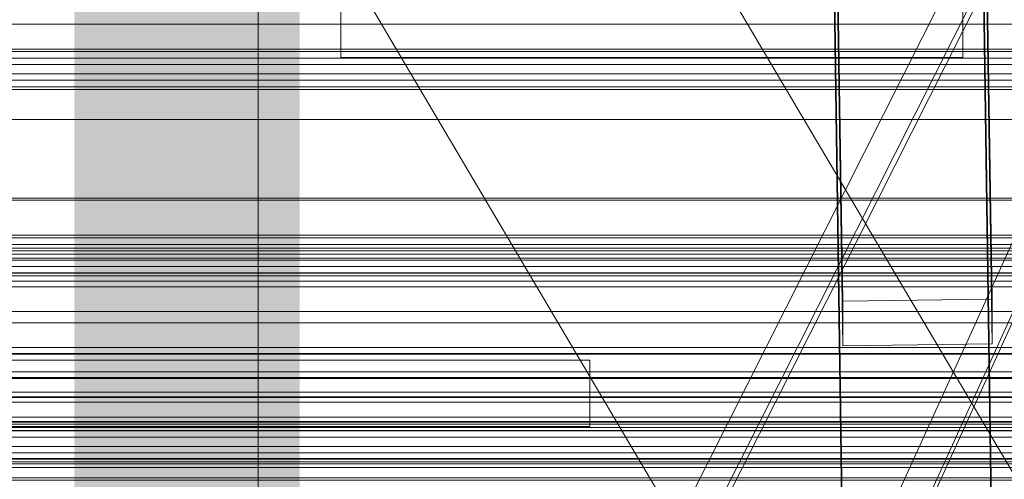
# Model space of a CAD drawing. Header units: millimetres. Extents: x -4738 to 65662, y -68080 to 6847.
# Tile 227 of 256: x 261 to 380, y -34900 to -34844. Entities that reach past the tile are written whole.
import ezdxf

# ---------------------------------------------------------------- set-up
doc = ezdxf.new("R2010")
doc.units = ezdxf.units.MM
for name, color, linetype, lineweight in [('COTAS_O', 1, 'Continuous', 0), ('COTAS_P', 1, 'Continuous', 0), ('frontal_C01', 7, 'Continuous', 0), ('frontal_C02', 7, 'Continuous', 0), ('frontal_C03', 7, 'Continuous', 0), ('frontal_C05', 7, 'Continuous', 0), ('frontal_mezcladora', 7, 'Continuous', 0), ('frontal_secador', 7, 'Continuous', 0), ('frontal_tolva-C01', 7, 'Continuous', 0)]:
    doc.layers.add(name, color=color, linetype=linetype, lineweight=lineweight)
doc.dimstyles.new('R19_100', dxfattribs={"dimtxt": 250, "dimasz": 150, "dimexe": 150, "dimexo": 80, "dimgap": 100, "dimtad": 1, "dimtih": 1, "dimtoh": 1, "dimdsep": 46, "dimcen": 0.09, "dimadec": 0, "dimazin": 0, "dimtfac": 1, "dimtdec": 4, "dimtofl": 0, "dimtmove": 0, "dimatfit": 3, "dimfxl": 1, "dimtolj": 1, "dimtzin": 0, "dimarcsym": 0})

# ---------------------------------------------------------------- blocks, each defined once
blk = doc.blocks.new('DIM_R30_49')
at = {"layer": 'COTAS_P'}
for p, q in [((-150, -32300), (550, -32300)), ((550, -32300), (505, -32450)), ((550, -34900), (550, -32300)), ((550, -32300), (595, -32450)), ((550, -34900), (505, -34750)), ((550, -34900), (595, -34750)), ((-150, -34900), (550, -34900))]:
    blk.add_line(p, q, dxfattribs=at)
blk.add_text('2600 P', height=250, rotation=90, dxfattribs=at).set_placement((450, -33600))
blk = doc.blocks.new('DIM_R30_52')
at = {"layer": 'COTAS_O'}
for p, q in [((-650, -34200), (-500, -34155)), ((650, -34200), (500, -34155)), ((-650, -34900), (-650, -34200)), ((-650, -34200), (650, -34200)), ((-650, -34200), (-500, -34245)), ((650, -34200), (500, -34245)), ((650, -34900), (650, -34200))]:
    blk.add_line(p, q, dxfattribs=at)
blk.add_text('1300 O', height=250, dxfattribs=at).set_placement((0, -34100))
blk = doc.blocks.new('DIM_R30_57')
at = {"layer": 'COTAS_P'}
for p, q in [((-305, -34680), (395, -34680)), ((395, -34680), (350, -34830)), ((395, -36000), (395, -34680)), ((395, -34680), (440, -34830)), ((395, -36000), (350, -35850)), ((395, -36000), (440, -35850)), ((-305, -36000), (395, -36000))]:
    blk.add_line(p, q, dxfattribs=at)
blk.add_text('1320 P', height=250, rotation=90, dxfattribs=at).set_placement((295, -35340))

msp = doc.modelspace()

# ---------------------------------------------------------------- linework, layer by layer
at = {"layer": 'frontal_C01'}
for p, q in [((446.358, -35009.677), (186.358, -34569.677)), ((413.642, -35029.009), (153.642, -34589.009)), ((360.514, -34878.394), (357.646, -34683.283)), ((375.644, -34683.038), (378.512, -34878.148)), ((378.512, -34883.541), (375.644, -34688.43)), ((360.514, -34883.786), (357.646, -34688.676)), ((-425, -34873.219), (425, -34873.219)), ((378.512, -34878.148), (360.514, -34878.394)), ((360.514, -34878.394), (360.514, -34883.786)), ((378.512, -34883.541), (378.512, -34878.148)), ((360.514, -34883.786), (378.512, -34883.541)), ((425, -34884.775), (-425, -34884.775)), ((425, -34886.916), (-425, -34886.916)), ((-425, -34898.471), (425, -34898.471))]:
    msp.add_line(p, q, dxfattribs=at)
at = {"layer": 'frontal_C02'}
for p, q in [((360.514, -34906.365), (357.646, -34712.96)), ((375.644, -34712.717), (378.512, -34906.121)), ((360.514, -34912.326), (357.646, -34718.921)), ((378.512, -34912.083), (375.644, -34718.678))]:
    msp.add_line(p, q, dxfattribs=at)
at = {"layer": 'frontal_C03'}
for p, q in [((1250, -34848), (-1250, -34848)), ((1250, -34848.316), (-1250, -34848.316)), ((1250, -34849.11), (-1250, -34849.11)), ((-1250, -34849.874), (1250, -34849.874)), ((1250, -34850.997), (-1250, -34850.997)), ((1250, -34851.761), (-1250, -34851.761)), ((1250, -34852.555), (-1250, -34852.555)), ((1250, -34852.872), (-1250, -34852.872)), ((1250, -34870.457), (-1250, -34870.457)), ((1250, -34870.774), (-1250, -34870.774)), ((1250, -34871.568), (-1250, -34871.568)), ((-1250, -34872.332), (1250, -34872.332)), ((1250, -34873.455), (-1250, -34873.455)), ((1250, -34874.219), (-1250, -34874.219)), ((1250, -34875.013), (-1250, -34875.013)), ((1250, -34875.329), (-1250, -34875.329)), ((1250, -34892.915), (-1250, -34892.915)), ((1250, -34893.231), (-1250, -34893.231)), ((1250, -34894.025), (-1250, -34894.025)), ((-1250, -34894.79), (1250, -34894.79)), ((1250, -34895.912), (-1250, -34895.912)), ((1250, -34896.677), (-1250, -34896.677)), ((1250, -34897.471), (-1250, -34897.471)), ((1250, -34897.787), (-1250, -34897.787))]:
    msp.add_line(p, q, dxfattribs=at)
at = {"layer": 'frontal_C05'}
for p, q in [((300, -34849), (300, -34689)), ((375, -34849), (375, -34689)), ((290, -34992), (290, -34803.5)), ((300, -34849), (375, -34849)), ((250, -34885.5), (330, -34885.5)), ((283.532, -34885.5), (283.508, -34885.5)), ((283.573, -34885.5), (283.532, -34885.5)), ((283.57, -34885.5), (283.625, -34885.5)), ((283.629, -34885.5), (283.573, -34885.5)), ((283.625, -34885.5), (283.695, -34885.5)), ((283.701, -34885.5), (283.629, -34885.5)), ((283.695, -34885.5), (283.78, -34885.5)), ((283.789, -34885.5), (283.701, -34885.5)), ((283.78, -34885.5), (283.88, -34885.5)), ((283.892, -34885.5), (283.789, -34885.5)), ((283.88, -34885.5), (283.995, -34885.5)), ((284.01, -34885.5), (283.892, -34885.5)), ((283.995, -34885.5), (284.124, -34885.5)), ((284.144, -34885.5), (284.01, -34885.5)), ((284.124, -34885.5), (284.268, -34885.5)), ((284.292, -34885.5), (284.144, -34885.5)), ((284.268, -34885.5), (284.425, -34885.5)), ((284.454, -34885.5), (284.292, -34885.5)), ((284.425, -34885.5), (284.595, -34885.5)), ((284.629, -34885.5), (284.454, -34885.5)), ((284.595, -34885.5), (284.779, -34885.5)), ((284.819, -34885.5), (284.629, -34885.5)), ((284.779, -34885.5), (284.975, -34885.5)), ((285.021, -34885.5), (284.819, -34885.5)), ((284.975, -34885.5), (285.184, -34885.5)), ((285.235, -34885.5), (285.021, -34885.5)), ((285.184, -34885.5), (285.404, -34885.5)), ((285.461, -34885.5), (285.235, -34885.5)), ((285.404, -34885.5), (285.635, -34885.5)), ((285.699, -34885.5), (285.461, -34885.5)), ((285.635, -34885.5), (285.876, -34885.5)), ((285.947, -34885.5), (285.699, -34885.5)), ((285.876, -34885.5), (286.128, -34885.5)), ((286.206, -34885.5), (285.947, -34885.5)), ((286.128, -34885.5), (286.389, -34885.5)), ((286.473, -34885.5), (286.206, -34885.5)), ((286.389, -34885.5), (286.658, -34885.5)), ((286.75, -34885.5), (286.473, -34885.5)), ((286.658, -34885.5), (286.936, -34885.5)), ((287.035, -34885.5), (286.75, -34885.5)), ((286.936, -34885.5), (287.221, -34885.5)), ((287.327, -34885.5), (287.035, -34885.5)), ((287.221, -34885.5), (287.513, -34885.5)), ((287.625, -34885.5), (287.327, -34885.5)), ((287.513, -34885.5), (287.81, -34885.5)), ((287.93, -34885.5), (287.625, -34885.5)), ((287.81, -34885.5), (288.113, -34885.5)), ((288.24, -34885.5), (287.93, -34885.5)), ((288.113, -34885.5), (288.421, -34885.5)), ((288.554, -34885.5), (288.24, -34885.5)), ((288.421, -34885.5), (288.732, -34885.5)), ((288.871, -34885.5), (288.554, -34885.5)), ((288.732, -34885.5), (289.046, -34885.5)), ((289.192, -34885.5), (288.871, -34885.5)), ((289.046, -34885.5), (289.363, -34885.5)), ((289.514, -34885.5), (289.192, -34885.5)), ((289.363, -34885.5), (289.681, -34885.5)), ((289.838, -34885.5), (289.514, -34885.5)), ((289.681, -34885.5), (290, -34885.5)), ((290.162, -34885.5), (289.838, -34885.5)), ((290, -34885.5), (290.319, -34885.5)), ((290.486, -34885.5), (290.162, -34885.5)), ((290.319, -34885.5), (290.637, -34885.5)), ((290.808, -34885.5), (290.486, -34885.5)), ((290.637, -34885.5), (290.954, -34885.5)), ((291.129, -34885.5), (290.808, -34885.5)), ((290.954, -34885.5), (291.268, -34885.5)), ((291.446, -34885.5), (291.129, -34885.5)), ((291.268, -34885.5), (291.579, -34885.5)), ((291.76, -34885.5), (291.446, -34885.5)), ((291.579, -34885.5), (291.887, -34885.5)), ((292.07, -34885.5), (291.76, -34885.5)), ((291.887, -34885.5), (292.19, -34885.5)), ((292.375, -34885.5), (292.07, -34885.5)), ((292.19, -34885.5), (292.487, -34885.5)), ((292.673, -34885.5), (292.375, -34885.5)), ((292.487, -34885.5), (292.779, -34885.5)), ((292.965, -34885.5), (292.673, -34885.5)), ((292.779, -34885.5), (293.064, -34885.5)), ((293.25, -34885.5), (292.965, -34885.5)), ((293.064, -34885.5), (293.342, -34885.5)), ((293.527, -34885.5), (293.25, -34885.5)), ((293.342, -34885.5), (293.611, -34885.5)), ((293.794, -34885.5), (293.527, -34885.5)), ((293.611, -34885.5), (293.872, -34885.5)), ((294.053, -34885.5), (293.794, -34885.5)), ((293.872, -34885.5), (294.124, -34885.5)), ((294.301, -34885.5), (294.053, -34885.5)), ((294.124, -34885.5), (294.365, -34885.5)), ((294.539, -34885.5), (294.301, -34885.5)), ((294.365, -34885.5), (294.596, -34885.5)), ((294.765, -34885.5), (294.539, -34885.5)), ((294.596, -34885.5), (294.816, -34885.5)), ((294.979, -34885.5), (294.765, -34885.5)), ((294.816, -34885.5), (295.025, -34885.5)), ((295.181, -34885.5), (294.979, -34885.5)), ((295.025, -34885.5), (295.221, -34885.5)), ((295.371, -34885.5), (295.181, -34885.5)), ((295.221, -34885.5), (295.405, -34885.5)), ((295.546, -34885.5), (295.371, -34885.5)), ((295.405, -34885.5), (295.575, -34885.5)), ((295.708, -34885.5), (295.546, -34885.5)), ((295.575, -34885.5), (295.732, -34885.5)), ((295.856, -34885.5), (295.708, -34885.5)), ((295.732, -34885.5), (295.876, -34885.5)), ((295.99, -34885.5), (295.856, -34885.5)), ((295.876, -34885.5), (296.005, -34885.5)), ((296.108, -34885.5), (295.99, -34885.5)), ((296.005, -34885.5), (296.12, -34885.5)), ((296.211, -34885.5), (296.108, -34885.5)), ((296.12, -34885.5), (296.22, -34885.5)), ((296.299, -34885.5), (296.211, -34885.5)), ((296.22, -34885.5), (296.305, -34885.5)), ((296.371, -34885.5), (296.299, -34885.5)), ((296.305, -34885.5), (296.375, -34885.5)), ((296.427, -34885.5), (296.371, -34885.5)), ((296.375, -34885.5), (296.43, -34885.5)), ((296.468, -34885.5), (296.427, -34885.5)), ((296.492, -34885.5), (296.468, -34885.5)), ((330, -34893.5), (330, -34885.5)), ((250, -34893.5), (330, -34893.5)), ((283.532, -34893.5), (283.508, -34893.5)), ((283.573, -34893.5), (283.532, -34893.5)), ((283.57, -34893.5), (283.625, -34893.5)), ((283.629, -34893.5), (283.573, -34893.5)), ((283.625, -34893.5), (283.695, -34893.5)), ((283.701, -34893.5), (283.629, -34893.5)), ((283.695, -34893.5), (283.78, -34893.5)), ((283.789, -34893.5), (283.701, -34893.5)), ((283.78, -34893.5), (283.88, -34893.5)), ((283.892, -34893.5), (283.789, -34893.5)), ((283.88, -34893.5), (283.995, -34893.5)), ((284.01, -34893.5), (283.892, -34893.5)), ((283.995, -34893.5), (284.124, -34893.5)), ((284.144, -34893.5), (284.01, -34893.5)), ((284.124, -34893.5), (284.268, -34893.5)), ((284.292, -34893.5), (284.144, -34893.5)), ((284.268, -34893.5), (284.425, -34893.5)), ((284.454, -34893.5), (284.292, -34893.5)), ((284.425, -34893.5), (284.595, -34893.5)), ((284.629, -34893.5), (284.454, -34893.5)), ((284.595, -34893.5), (284.779, -34893.5)), ((284.819, -34893.5), (284.629, -34893.5)), ((284.779, -34893.5), (284.975, -34893.5)), ((285.021, -34893.5), (284.819, -34893.5)), ((284.975, -34893.5), (285.184, -34893.5)), ((285.235, -34893.5), (285.021, -34893.5)), ((285.184, -34893.5), (285.404, -34893.5)), ((285.461, -34893.5), (285.235, -34893.5)), ((285.404, -34893.5), (285.635, -34893.5)), ((285.699, -34893.5), (285.461, -34893.5)), ((285.635, -34893.5), (285.876, -34893.5)), ((285.947, -34893.5), (285.699, -34893.5)), ((285.876, -34893.5), (286.128, -34893.5)), ((286.206, -34893.5), (285.947, -34893.5)), ((286.128, -34893.5), (286.389, -34893.5)), ((286.473, -34893.5), (286.206, -34893.5)), ((286.389, -34893.5), (286.658, -34893.5)), ((286.75, -34893.5), (286.473, -34893.5)), ((286.658, -34893.5), (286.936, -34893.5)), ((287.035, -34893.5), (286.75, -34893.5)), ((286.936, -34893.5), (287.221, -34893.5)), ((287.327, -34893.5), (287.035, -34893.5)), ((287.221, -34893.5), (287.513, -34893.5)), ((287.625, -34893.5), (287.327, -34893.5)), ((287.513, -34893.5), (287.81, -34893.5)), ((287.93, -34893.5), (287.625, -34893.5)), ((287.81, -34893.5), (288.113, -34893.5)), ((288.24, -34893.5), (287.93, -34893.5)), ((288.113, -34893.5), (288.421, -34893.5)), ((288.554, -34893.5), (288.24, -34893.5)), ((288.421, -34893.5), (288.732, -34893.5)), ((288.871, -34893.5), (288.554, -34893.5)), ((288.732, -34893.5), (289.046, -34893.5)), ((289.192, -34893.5), (288.871, -34893.5)), ((289.046, -34893.5), (289.363, -34893.5)), ((289.514, -34893.5), (289.192, -34893.5)), ((289.363, -34893.5), (289.681, -34893.5)), ((289.838, -34893.5), (289.514, -34893.5)), ((289.681, -34893.5), (290, -34893.5)), ((290.162, -34893.5), (289.838, -34893.5)), ((290, -34893.5), (290.319, -34893.5)), ((290.486, -34893.5), (290.162, -34893.5)), ((290.319, -34893.5), (290.637, -34893.5)), ((290.808, -34893.5), (290.486, -34893.5)), ((290.637, -34893.5), (290.954, -34893.5)), ((291.129, -34893.5), (290.808, -34893.5)), ((290.954, -34893.5), (291.268, -34893.5)), ((291.446, -34893.5), (291.129, -34893.5)), ((291.268, -34893.5), (291.579, -34893.5)), ((291.76, -34893.5), (291.446, -34893.5)), ((291.579, -34893.5), (291.887, -34893.5)), ((292.07, -34893.5), (291.76, -34893.5)), ((291.887, -34893.5), (292.19, -34893.5)), ((292.375, -34893.5), (292.07, -34893.5)), ((292.19, -34893.5), (292.487, -34893.5)), ((292.673, -34893.5), (292.375, -34893.5)), ((292.487, -34893.5), (292.779, -34893.5)), ((292.965, -34893.5), (292.673, -34893.5)), ((292.779, -34893.5), (293.064, -34893.5)), ((293.25, -34893.5), (292.965, -34893.5)), ((293.064, -34893.5), (293.342, -34893.5)), ((293.527, -34893.5), (293.25, -34893.5)), ((293.342, -34893.5), (293.611, -34893.5)), ((293.794, -34893.5), (293.527, -34893.5)), ((293.611, -34893.5), (293.872, -34893.5)), ((294.053, -34893.5), (293.794, -34893.5)), ((293.872, -34893.5), (294.124, -34893.5)), ((294.301, -34893.5), (294.053, -34893.5)), ((294.124, -34893.5), (294.365, -34893.5)), ((294.539, -34893.5), (294.301, -34893.5)), ((294.365, -34893.5), (294.596, -34893.5)), ((294.765, -34893.5), (294.539, -34893.5)), ((294.596, -34893.5), (294.816, -34893.5)), ((294.979, -34893.5), (294.765, -34893.5)), ((294.816, -34893.5), (295.025, -34893.5)), ((295.181, -34893.5), (294.979, -34893.5)), ((295.025, -34893.5), (295.221, -34893.5)), ((295.371, -34893.5), (295.181, -34893.5)), ((295.221, -34893.5), (295.405, -34893.5)), ((295.546, -34893.5), (295.371, -34893.5)), ((295.405, -34893.5), (295.575, -34893.5)), ((295.708, -34893.5), (295.546, -34893.5)), ((295.575, -34893.5), (295.732, -34893.5)), ((295.856, -34893.5), (295.708, -34893.5)), ((295.732, -34893.5), (295.876, -34893.5)), ((295.99, -34893.5), (295.856, -34893.5)), ((295.876, -34893.5), (296.005, -34893.5)), ((296.108, -34893.5), (295.99, -34893.5)), ((296.005, -34893.5), (296.12, -34893.5)), ((296.211, -34893.5), (296.108, -34893.5)), ((296.12, -34893.5), (296.22, -34893.5)), ((296.299, -34893.5), (296.211, -34893.5)), ((296.22, -34893.5), (296.305, -34893.5)), ((296.371, -34893.5), (296.299, -34893.5)), ((296.305, -34893.5), (296.375, -34893.5)), ((296.427, -34893.5), (296.371, -34893.5)), ((296.375, -34893.5), (296.43, -34893.5)), ((296.468, -34893.5), (296.427, -34893.5)), ((296.492, -34893.5), (296.468, -34893.5))]:
    msp.add_line(p, q, dxfattribs=at)
at = {"layer": 'frontal_mezcladora'}
for p, q in [((420, -34845), (190, -34845)), ((190, -34856.481), (420, -34856.481)), ((190, -34866.213), (420, -34866.213)), ((190, -34872.716), (420, -34872.716)), ((-600, -34875), (600, -34875)), ((190, -34875), (420, -34875))]:
    msp.add_line(p, q, dxfattribs=at)
at = {"layer": 'frontal_secador'}
for p, q in [((-1250, -34866), (1250, -34866)), ((-1250, -34872), (1250, -34872)), ((-1250, -34875), (1250, -34875)), ((1250, -34876), (-1250, -34876)), ((-1250, -34876.659), (1250, -34876.659)), ((1250, -34879.659), (-1250, -34879.659)), ((-1250, -34881), (1250, -34881)), ((1250, -34884), (-1250, -34884)), ((-1250, -34884.728), (1250, -34884.728)), ((-1250, -34887.588), (1250, -34887.588)), ((1250, -34887.611), (-1250, -34887.611)), ((1250, -34887.728), (-1250, -34887.728)), ((-1250, -34889.387), (1250, -34889.387)), ((1250, -34889.918), (-1250, -34889.918)), ((-1250, -34890), (1250, -34890)), ((1250, -34890.588), (-1250, -34890.588)), ((1250, -34892.387), (-1250, -34892.387)), ((1250, -34893), (-1250, -34893)), ((-1250, -34893.65), (1250, -34893.65)), ((-1250, -34894), (1250, -34894)), ((1250, -34897.382), (-1250, -34897.382)), ((1250, -34898), (-1250, -34898)), ((1250, -34899.689), (-1250, -34899.689))]:
    msp.add_line(p, q, dxfattribs=at)
at = {"layer": 'frontal_tolva-C01'}
for p, q in [((596.429, -34398.198), (221.429, -35221.585)), ((221.429, -35141.193), (596.429, -34398.198)), ((600, -34398.619), (225, -35141.614)), ((225, -35222.279), (600, -34398.891)), ((225, -35142.996), (600, -34400)), ((225, -35223.388), (600, -34400))]:
    msp.add_line(p, q, dxfattribs=at)

# ---------------------------------------------------------------- dimensions: what is measured, and where the dimension line sits
at = {"layer": 'COTAS_O'}
dim = msp.add_aligned_dim(p1=(-650, -34900), p2=(650, -34900), distance=700, text='<> O', dimstyle='R19_100', dxfattribs=at)
dim.commit()
dim.dimension.update_dxf_attribs({"geometry": 'DIM_R30_52', "text_midpoint": (0, -34200)})
at = {"layer": 'COTAS_P'}
for p1, p2, picture, middle in [((-150, -34900), (-150, -32300), 'DIM_R30_49', (550, -33600)), ((-305, -36000), (-305, -34680), 'DIM_R30_57', (395, -35340))]:
    dim = msp.add_aligned_dim(p1=p1, p2=p2, distance=-700, text='<> P', dimstyle='R19_100', dxfattribs=at)
    dim.commit()
    dim.dimension.update_dxf_attribs({"geometry": picture, "text_midpoint": middle})

doc.saveas('drawing.dxf')
